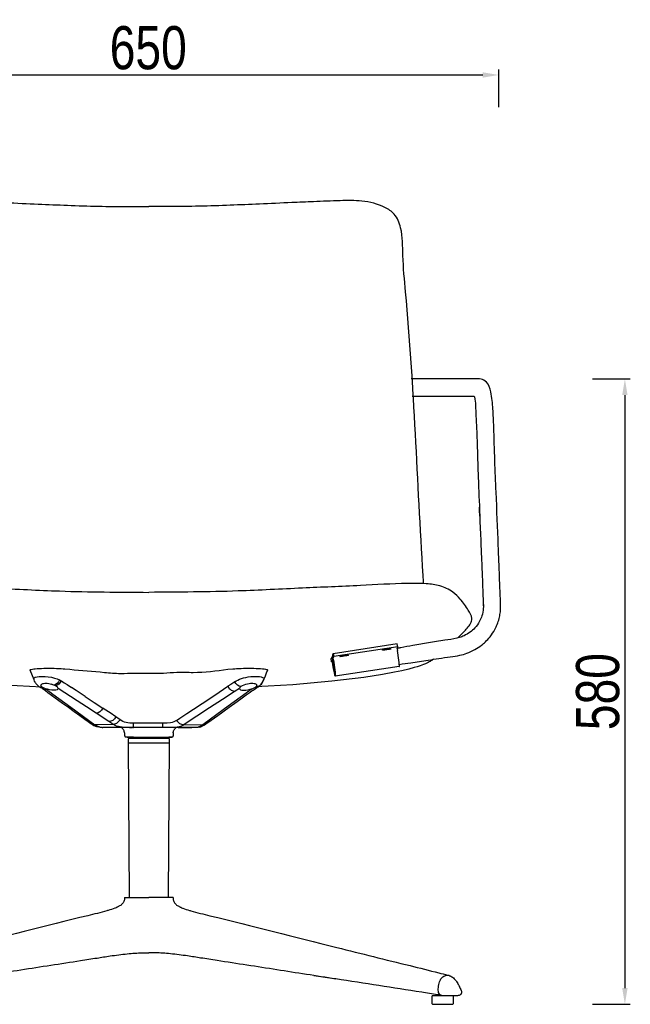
# Model space of a CAD drawing. Header units: millimetres. Extents: x 1566 to 3610, y -1182 to 913.
# Tile 3 of 5: x 1967 to 2533, y 0 to 913. Entities that reach past the tile are written whole.
import ezdxf

# ---------------------------------------------------------------- set-up
doc = ezdxf.new("R2010")
doc.units = ezdxf.units.MM
doc.layers.add('Make2D$可见线$曲线', color=7, linetype='Continuous', true_color=0x000000)
doc.styles.add('001', font='txt', dxfattribs={"width": 0.8})
doc.dimstyles.new('1-10', dxfattribs={"dimscale": 10, "dimtxt": 4, "dimasz": 1.5, "dimexe": 0.5, "dimexo": 0.5, "dimgap": 0.5, "dimtad": 1, "dimtoh": 1, "dimdec": 0, "dimrnd": 0.5, "dimdsep": 46, "dimtxsty": '001', "dimcen": 2.5, "dimclrd": 256, "dimclre": 256, "dimclrt": 1, "dimadec": 0, "dimazin": 0, "dimtfac": 1, "dimtdec": 0, "dimtmove": 1, "dimatfit": 3, "dimfxl": 3, "dimfxlon": 1, "dimarcsym": 0})

# ---------------------------------------------------------------- blocks, each defined once
blk = doc.blocks.new('*D4')
at = {"lineweight": -2, "transparency": 16777216}
for p, q in [((1761.54, 831.69), (1761.54, 866.69)), ((1776.54, 861.69), (2396.02, 861.69)), ((2411.02, 831.69), (2411.02, 866.69))]:
    blk.add_line(p, q, dxfattribs=at)
at = {"transparency": 16777216}
for points in [[(1776.54, 864.19), (1776.54, 859.19), (1761.54, 861.69)], [(2396.02, 864.19), (2396.02, 859.19), (2411.02, 861.69)]]:
    blk.add_solid(points, dxfattribs=at)
at = {"layer": 'Defpoints', "color": 0, "transparency": 16777216}
for p in [(2411.02, 861.69), (1761.54, 362.01), (2411.02, 361.07)]:
    blk.add_point(p, dxfattribs=at)
at = {"color": 1, "transparency": 16777216, "insert": (2086.28, 886.69), "char_height": 40, "attachment_point": 5, "style": '001'}
blk.add_mtext('650', dxfattribs=at)
blk = doc.blocks.new('*D7')
at = {"lineweight": -2, "transparency": 16777216}
for p, q in [((2497.72, 579.87), (2532.72, 579.87)), ((2527.72, 564.87), (2527.72, 15)), ((2497.72, 0), (2532.72, 0))]:
    blk.add_line(p, q, dxfattribs=at)
at = {"transparency": 16777216}
for points in [[(2525.22, 564.87), (2530.22, 564.87), (2527.72, 579.87)], [(2525.22, 15), (2530.22, 15), (2527.72, 0)]]:
    blk.add_solid(points, dxfattribs=at)
at = {"layer": 'Defpoints', "color": 0, "transparency": 16777216}
for p in [(2329.72, 579.87), (2358.94, 0), (2527.72, 0)]:
    blk.add_point(p, dxfattribs=at)
at = {"color": 1, "transparency": 16777216, "insert": (2502.72, 289.94), "char_height": 40, "attachment_point": 5, "rotation": 90, "style": '001'}
blk.add_mtext('580', dxfattribs=at)

msp = doc.modelspace()

# ---------------------------------------------------------------- linework, layer by layer
for p, q in [((2257.65, 325.38), (2316.89, 334.5)), ((2064.4, 98.95), (2086.83, 98.95)), ((2109.27, 98.95), (2086.83, 98.95))]:
    msp.add_line(p, q)
msp.add_lwpolyline([(2367.94, 8), (2349.94, 8, 0.414214), (2348.94, 7), (2348.94, 1, 0.414214), (2349.94, 0), (2367.94, 0, 0.414214), (2368.94, 1), (2368.94, 7, 0.414214)], format="xyb", close=True)
for points in [[(1832.37, 390.05), (1832.85, 397.59), (1849.02, 654.46), (1851.52, 700.23), (1853.65, 719.95), (1859.65, 732.68), (1868.12, 738.83), (1889.55, 744.74), (1909.53, 745.11), (1934.33, 744.14), (1954.36, 743.29), (1984.45, 742.01), (2011.47, 740.86), (2040, 739.97), (2068.28, 739.78), (2086.83, 739.78)], [(2341.29, 390.05), (2340.82, 397.59), (2324.65, 660.46), (2322.14, 694.23), (2320.01, 719.95), (2314.01, 732.68), (2305.54, 738.83), (2284.12, 744.74), (2264.14, 745.11), (2239.33, 744.14), (2219.31, 743.29), (2189.21, 742.01), (2162.19, 740.86), (2133.67, 739.97), (2105.39, 739.78), (2086.83, 739.78)], [(2318.72, 315.14), (2329.45, 316.75), (2345.39, 319.15), (2355.33, 320.65), (2366.03, 322.26), (2374.82, 323.66), (2381.48, 325.55), (2388.72, 328.84), (2394.78, 332.86), (2398.48, 336.04), (2402.84, 340.84), (2407.23, 347.51), (2409.46, 352.27), (2411.22, 357.65), (2412.21, 362.56), (2412.66, 368.37), (2412.31, 378.72), (2411.54, 397.84), (2411.13, 408.03), (2410.77, 417.18), (2410.46, 424.89), (2408.46, 474.87), (2407.28, 504.14), (2406.27, 535.38), (2405.48, 552.02), (2403.46, 567.75), (2399.45, 577), (2394.62, 579.71), (2388.48, 579.87), (2382.38, 579.87), (2375.8, 579.87), (2369.07, 579.87), (2355.46, 579.87), (2345.22, 579.87), (2329.72, 579.87)], [(2330.73, 563.87), (2381.76, 563.87), (2384.4, 563.87), (2387.18, 563.87), (2387.95, 563.78), (2388.29, 563.13), (2389.31, 555.43), (2389.52, 550.85), (2390.26, 535.48), (2390.93, 518.69), (2391.56, 497.04), (2392.42, 475.37), (2393.29, 453.64), (2393.07, 459.13), (2394.23, 430.23), (2395.32, 403), (2396.07, 384.34), (2396.51, 373.23), (2396.61, 367.09), (2395.31, 360.18), (2393.15, 355.11), (2388.81, 349.03), (2384.35, 345.03), (2378.81, 341.73), (2374.56, 340.1), (2372.07, 339.44), (2360.97, 337.55), (2345.72, 335.01), (2331.45, 332.56), (2320.27, 330.62), (2316.79, 329.98)], [(1801.1, 339.55), (1793.69, 346.99), (1788.03, 355.4), (1787.76, 357.79), (1790.95, 365.3), (1798.49, 375.8), (1805.21, 382.06), (1811.02, 385.61), (1817.2, 387.89), (1829.89, 389.87), (1842.7, 390.29), (1847.36, 390.23), (1890.95, 388.31), (1944.56, 385.9), (2004.1, 383.22), (2086.83, 381.96)], [(2372.57, 339.55), (2379.97, 346.99), (2385.64, 355.4), (2385.9, 357.79), (2382.71, 365.3), (2375.18, 375.8), (2368.45, 382.06), (2362.65, 385.61), (2356.46, 387.89), (2343.77, 389.87), (2330.96, 390.29), (2326.3, 390.23), (2282.71, 388.31), (2229.1, 385.9), (2169.56, 383.22), (2086.83, 381.96)], [(2013.65, 310.62), (2045.81, 307.79), (2060.71, 306.84), (2073.19, 307.15), (2100.48, 307.15), (2112.89, 307.94), (2127.86, 307.79), (2160.02, 310.62)], [(2064.22, 251.57), (2064.12, 252.78), (2063.55, 254.3), (2062.79, 255.3), (2061.46, 256.59)], [(2109.44, 251.57), (2109.54, 252.78), (2110.11, 254.3), (2110.88, 255.3), (2112.21, 256.59)], [(2064.4, 98.95), (2064.26, 97.66), (2064.18, 96.84), (2063.71, 95.42), (2063.1, 94.2), (2062.22, 93.11), (2061.64, 92.53), (2060.49, 91.64), (2059.07, 90.87), (2058.25, 90.44), (2057.32, 89.99), (2055.55, 89.21), (2055.33, 89.13), (2049.17, 87.03), (2047.94, 86.67), (2030.28, 82.15), (1912.75, 52.77), (1844.92, 35.83), (1818.27, 29.16), (1810.18, 27.14), (1808.08, 26.55), (1807.17, 26.09), (1805.56, 25.06), (1803.99, 23.67), (1801.84, 21.09), (1799.76, 17.62), (1798.01, 13.76), (1797.35, 12.06), (1797.23, 10.79), (1797.43, 9.96), (1798.1, 8.96), (1798.9, 8.41), (1799.94, 8.08), (1800.94, 8.01), (1801.5, 8)], [(2109.27, 98.95), (2109.4, 97.66), (2109.49, 96.84), (2109.95, 95.42), (2110.56, 94.2), (2111.45, 93.11), (2112.02, 92.53), (2113.18, 91.64), (2114.6, 90.87), (2115.41, 90.44), (2116.34, 89.99), (2118.12, 89.21), (2118.33, 89.13), (2124.5, 87.03), (2125.72, 86.67), (2143.38, 82.15), (2260.92, 52.77), (2328.74, 35.83), (2355.39, 29.16), (2363.48, 27.14), (2365.59, 26.55), (2366.49, 26.09), (2368.1, 25.06), (2369.68, 23.67), (2371.82, 21.09), (2373.9, 17.62), (2375.66, 13.76), (2376.32, 12.06), (2376.44, 10.79), (2376.24, 9.96), (2375.57, 8.96), (2374.77, 8.41), (2373.72, 8.08), (2372.72, 8.01), (2372.17, 8)], [(1816.86, 8.46), (1819.68, 8.9), (1834.15, 11.15), (1913.61, 23.5), (1968.31, 31.99), (2023.63, 40.57), (2038.86, 42.93), (2051.01, 44.82), (2066.83, 46.83), (2080.92, 47.7), (2086.83, 47.79)], [(2356.8, 8.46), (2353.98, 8.9), (2339.52, 11.15), (2260.06, 23.5), (2205.36, 31.99), (2150.03, 40.57), (2134.8, 42.93), (2122.66, 44.82), (2106.84, 46.83), (2092.75, 47.7), (2086.83, 47.79)], [(2372.17, 8), (2367.3, 8), (2361.84, 8), (2359.7, 8), (2356.8, 8.46), (2354.98, 11.92), (2355.18, 16.96), (2356.53, 22.02), (2358.46, 24.87), (2361.76, 26.91), (2362.98, 27.15), (2364.94, 26.77)]]:
    msp.add_spline(points, degree=3)
at = {"layer": 'Make2D$可见线$曲线', "color": 0, "lineweight": -3}
for points in [[(2396.69, 369.48), (2396.69, 370.06), (2396.67, 370.63)], [(2317.38, 331.34), (2258.11, 322.42)], [(2303.22, 328.44), (2303.22, 328.44), (2303.22, 328.44), (2303.22, 328.44), (2303.22, 328.44), (2303.22, 328.44), (2303.22, 328.45), (2303.22, 328.45), (2303.22, 328.45), (2303.22, 328.45), (2303.22, 328.45), (2303.22, 328.45), (2303.22, 328.46), (2303.22, 328.46), (2303.22, 328.46), (2303.23, 328.46), (2303.23, 328.46), (2303.23, 328.47), (2303.23, 328.47), (2303.23, 328.47), (2303.24, 328.47), (2303.24, 328.47), (2303.24, 328.48), (2303.24, 328.48), (2303.25, 328.48), (2303.25, 328.49), (2303.26, 328.49), (2303.27, 328.49), (2303.27, 328.5), (2303.28, 328.5), (2303.29, 328.51), (2303.31, 328.52), (2303.33, 328.53), (2303.36, 328.54), (2303.38, 328.55), (2303.41, 328.56), (2303.48, 328.59), (2303.55, 328.61), (2303.64, 328.64), (2303.84, 328.7), (2304.07, 328.76), (2304.34, 328.82), (2304.97, 328.96), (2305.67, 329.09), (2307.12, 329.34), (2308.58, 329.54), (2309.29, 329.62), (2309.93, 329.68), (2310.21, 329.7), (2310.45, 329.71), (2310.66, 329.72), (2310.75, 329.72), (2310.83, 329.72), (2310.9, 329.71), (2310.93, 329.71), (2310.96, 329.71), (2310.98, 329.71), (2311.01, 329.7), (2311.03, 329.7), (2311.04, 329.7), (2311.05, 329.7), (2311.06, 329.69), (2311.07, 329.69), (2311.07, 329.69), (2311.08, 329.69), (2311.08, 329.69), (2311.09, 329.68), (2311.09, 329.68), (2311.09, 329.68), (2311.1, 329.68), (2311.1, 329.68), (2311.1, 329.68), (2311.1, 329.68), (2311.1, 329.67), (2311.11, 329.67), (2311.11, 329.67), (2311.11, 329.67), (2311.11, 329.67), (2311.11, 329.67), (2311.12, 329.67), (2311.12, 329.66), (2311.12, 329.66), (2311.12, 329.66), (2311.12, 329.66), (2311.12, 329.66), (2311.12, 329.66), (2311.12, 329.66), (2311.12, 329.65), (2311.12, 329.65)], [(2311.12, 329.65), (2311.12, 329.65), (2311.12, 329.65), (2311.12, 329.65), (2311.12, 329.65), (2311.12, 329.64), (2311.12, 329.64), (2311.12, 329.64), (2311.12, 329.64), (2311.12, 329.64), (2311.12, 329.63), (2311.12, 329.63), (2311.12, 329.63), (2311.12, 329.63), (2311.11, 329.63), (2311.11, 329.62), (2311.11, 329.62), (2311.11, 329.62), (2311.11, 329.62), (2311.1, 329.62), (2311.1, 329.61), (2311.1, 329.61), (2311.1, 329.61), (2311.1, 329.61), (2311.09, 329.61), (2311.09, 329.6), (2311.08, 329.6), (2311.07, 329.59), (2311.06, 329.59), (2311.06, 329.58), (2311.05, 329.58), (2311.03, 329.57), (2311.01, 329.56), (2310.98, 329.55), (2310.96, 329.54), (2310.93, 329.52), (2310.86, 329.5), (2310.79, 329.47), (2310.7, 329.45), (2310.5, 329.39), (2310.27, 329.33), (2310, 329.26), (2309.37, 329.13), (2308.67, 328.99), (2307.21, 328.75), (2305.76, 328.54), (2305.04, 328.46), (2304.41, 328.4), (2304.13, 328.38), (2303.89, 328.37), (2303.68, 328.37), (2303.59, 328.37), (2303.51, 328.37), (2303.44, 328.37), (2303.41, 328.37), (2303.38, 328.38), (2303.35, 328.38), (2303.33, 328.38), (2303.31, 328.39), (2303.3, 328.39), (2303.29, 328.39), (2303.28, 328.39), (2303.27, 328.4), (2303.27, 328.4), (2303.26, 328.4), (2303.26, 328.4), (2303.25, 328.4), (2303.25, 328.4), (2303.25, 328.41), (2303.24, 328.41), (2303.24, 328.41), (2303.24, 328.41), (2303.24, 328.41), (2303.23, 328.41), (2303.23, 328.41), (2303.23, 328.42), (2303.23, 328.42), (2303.23, 328.42), (2303.22, 328.42), (2303.22, 328.42), (2303.22, 328.42), (2303.22, 328.42), (2303.22, 328.43), (2303.22, 328.43), (2303.22, 328.43), (2303.22, 328.43), (2303.22, 328.43), (2303.22, 328.43), (2303.22, 328.44)], [(2316.85, 330.04), (2316.85, 330.04), (2316.85, 330.04), (2316.85, 330.04), (2316.85, 330.04), (2316.85, 330.04), (2316.85, 330.04), (2316.85, 330.04), (2316.85, 330.03), (2316.84, 330.03), (2316.84, 330.03), (2316.84, 330.02), (2316.84, 330.01), (2316.84, 330), (2316.84, 329.99), (2316.84, 329.98), (2316.84, 329.96), (2316.84, 329.92), (2316.85, 329.85), (2316.86, 329.64), (2316.89, 329.35), (2316.98, 328.65), (2317.09, 327.91)], [(2316.85, 330.04), (2317.38, 331.34)], [(2317.38, 331.34), (2316.93, 334.29)], [(1823.23, 319.91), (1823.23, 319.91), (1824.07, 319.35), (1824.89, 318.83), (1825.73, 318.33), (1826.42, 317.93), (1827.24, 317.48), (1828.27, 316.94), (1829.4, 316.39), (1830.74, 315.79), (1832.37, 315.11), (1834.07, 314.45), (1835.45, 313.96), (1838.29, 313.02), (1841.23, 312.14), (1845.99, 310.86), (1852.45, 309.34), (1859.39, 307.89), (1870.28, 305.89), (1887.82, 303.16), (1917.25, 299.58), (1953.52, 296.32), (1987.71, 294.37)], [(2350.43, 319.91), (2350.43, 319.91), (2349.59, 319.35), (2348.77, 318.83), (2347.94, 318.33), (2347.24, 317.93), (2346.43, 317.48), (2345.4, 316.94), (2344.26, 316.39), (2342.92, 315.79), (2341.3, 315.11), (2339.6, 314.45), (2338.22, 313.96), (2335.38, 313.02), (2332.43, 312.14), (2327.68, 310.86), (2321.21, 309.34), (2314.27, 307.89), (2303.38, 305.89), (2285.84, 303.16), (2256.41, 299.58), (2220.14, 296.32), (2185.96, 294.37)], [(2256.19, 321.82), (2255.66, 320.53)], [(2256.11, 317.57), (2255.66, 320.53)], [(2256.19, 321.82), (2256.19, 321.82), (2256.19, 321.83), (2256.19, 321.83), (2256.19, 321.83), (2256.19, 321.83), (2256.19, 321.83), (2256.19, 321.83), (2256.19, 321.83), (2256.19, 321.83), (2256.19, 321.83), (2256.2, 321.83), (2256.2, 321.83), (2256.2, 321.83), (2256.2, 321.83), (2256.2, 321.83), (2256.2, 321.83), (2256.2, 321.83), (2256.2, 321.83), (2256.2, 321.84), (2256.2, 321.84), (2256.2, 321.84), (2256.2, 321.84), (2256.2, 321.84), (2256.2, 321.84), (2256.2, 321.84), (2256.2, 321.84), (2256.2, 321.84), (2256.2, 321.84), (2256.2, 321.84), (2256.2, 321.84), (2256.2, 321.84), (2256.2, 321.84), (2256.2, 321.84), (2256.2, 321.84), (2256.2, 321.84), (2256.2, 321.84), (2256.2, 321.84), (2256.2, 321.84), (2256.2, 321.84), (2256.2, 321.84), (2256.2, 321.84), (2256.2, 321.84), (2256.2, 321.84)], [(2257.27, 322), (2256.2, 321.84)], [(2256.2, 321.84), (2256.21, 321.84), (2256.21, 321.84), (2256.21, 321.84), (2256.21, 321.84), (2256.21, 321.84), (2256.21, 321.84), (2256.21, 321.84), (2256.21, 321.83), (2256.22, 321.83), (2256.22, 321.83), (2256.22, 321.83), (2256.22, 321.83), (2256.22, 321.83), (2256.22, 321.83), (2256.22, 321.82), (2256.23, 321.82), (2256.23, 321.82), (2256.23, 321.82), (2256.23, 321.82), (2256.23, 321.81), (2256.24, 321.81), (2256.24, 321.8), (2256.24, 321.79), (2256.25, 321.79), (2256.25, 321.78), (2256.25, 321.77), (2256.26, 321.75), (2256.27, 321.73), (2256.29, 321.67), (2256.31, 321.61), (2256.33, 321.53), (2256.38, 321.35), (2256.43, 321.12), (2256.55, 320.54), (2256.84, 319.01), (2257.11, 317.3)], [(2257.71, 318.75), (2257.45, 320.59), (2257.23, 322.36), (2257.15, 323.06), (2257.11, 323.59), (2257.1, 323.78), (2257.1, 323.86), (2257.1, 323.93), (2257.1, 323.96), (2257.11, 323.98), (2257.11, 324.01), (2257.11, 324.03), (2257.11, 324.04), (2257.11, 324.05), (2257.11, 324.05), (2257.11, 324.06), (2257.12, 324.07), (2257.12, 324.07), (2257.12, 324.07), (2257.12, 324.08), (2257.12, 324.08), (2257.12, 324.08), (2257.12, 324.08)], [(2257.12, 324.08), (2257.65, 325.38)], [(2257.81, 319), (2257.71, 319.73), (2257.62, 320.44), (2257.59, 320.72), (2257.57, 320.93), (2257.57, 321.01), (2257.57, 321.04), (2257.57, 321.07), (2257.57, 321.08), (2257.57, 321.09), (2257.57, 321.1), (2257.57, 321.11), (2257.57, 321.11), (2257.57, 321.11), (2257.57, 321.12), (2257.57, 321.12), (2257.57, 321.12), (2257.57, 321.12), (2257.57, 321.12), (2257.58, 321.12), (2257.58, 321.13), (2257.58, 321.13), (2257.58, 321.13)], [(2258.11, 322.42), (2257.58, 321.13)], [(2257.65, 325.38), (2258.11, 322.42)], [(2263.7, 322.49), (2263.7, 322.49), (2263.7, 322.49), (2263.7, 322.5), (2263.7, 322.5), (2263.7, 322.5), (2263.7, 322.5), (2263.7, 322.5), (2263.7, 322.5), (2263.7, 322.51), (2263.7, 322.51), (2263.71, 322.51), (2263.71, 322.51), (2263.71, 322.51), (2263.71, 322.52), (2263.71, 322.52), (2263.71, 322.52), (2263.71, 322.52), (2263.72, 322.52), (2263.72, 322.53), (2263.72, 322.53), (2263.72, 322.53), (2263.73, 322.53), (2263.73, 322.53), (2263.73, 322.54), (2263.74, 322.54), (2263.74, 322.55), (2263.75, 322.55), (2263.76, 322.55), (2263.77, 322.56), (2263.78, 322.56), (2263.8, 322.57), (2263.82, 322.58), (2263.84, 322.6), (2263.87, 322.61), (2263.9, 322.62), (2263.96, 322.64), (2264.04, 322.67), (2264.12, 322.69), (2264.32, 322.75), (2264.56, 322.81), (2264.83, 322.88), (2265.45, 323.01), (2266.16, 323.15), (2267.61, 323.4), (2269.07, 323.6), (2269.78, 323.68), (2270.42, 323.74), (2270.69, 323.76), (2270.94, 323.77), (2271.15, 323.78), (2271.23, 323.78), (2271.31, 323.77), (2271.38, 323.77), (2271.41, 323.77), (2271.44, 323.77), (2271.47, 323.76), (2271.49, 323.76), (2271.51, 323.76), (2271.52, 323.75), (2271.53, 323.75), (2271.54, 323.75), (2271.55, 323.75), (2271.56, 323.74), (2271.57, 323.74), (2271.57, 323.74), (2271.57, 323.74), (2271.57, 323.74), (2271.58, 323.74), (2271.58, 323.74), (2271.58, 323.73), (2271.59, 323.73), (2271.59, 323.73), (2271.59, 323.73), (2271.59, 323.73), (2271.59, 323.73), (2271.6, 323.73), (2271.6, 323.72), (2271.6, 323.72), (2271.6, 323.72), (2271.6, 323.72), (2271.6, 323.72), (2271.6, 323.72), (2271.61, 323.72), (2271.61, 323.71), (2271.61, 323.71), (2271.61, 323.71), (2271.61, 323.71), (2271.61, 323.71)], [(2271.61, 323.71), (2271.61, 323.71), (2271.61, 323.7), (2271.61, 323.7), (2271.61, 323.7), (2271.61, 323.7), (2271.61, 323.7), (2271.61, 323.7), (2271.61, 323.69), (2271.61, 323.69), (2271.6, 323.69), (2271.6, 323.69), (2271.6, 323.69), (2271.6, 323.68), (2271.6, 323.68), (2271.6, 323.68), (2271.6, 323.68), (2271.59, 323.68), (2271.59, 323.67), (2271.59, 323.67), (2271.59, 323.67), (2271.59, 323.67), (2271.58, 323.67), (2271.58, 323.66), (2271.58, 323.66), (2271.57, 323.66), (2271.56, 323.65), (2271.56, 323.65), (2271.55, 323.64), (2271.54, 323.64), (2271.53, 323.63), (2271.51, 323.62), (2271.49, 323.61), (2271.47, 323.6), (2271.44, 323.59), (2271.41, 323.58), (2271.35, 323.56), (2271.27, 323.53), (2271.19, 323.5), (2270.99, 323.45), (2270.75, 323.38), (2270.48, 323.32), (2269.86, 323.18), (2269.15, 323.05), (2267.7, 322.8), (2266.24, 322.6), (2265.53, 322.52), (2264.89, 322.46), (2264.61, 322.44), (2264.37, 322.43), (2264.16, 322.42), (2264.07, 322.42), (2264, 322.42), (2263.93, 322.43), (2263.89, 322.43), (2263.87, 322.43), (2263.84, 322.44), (2263.82, 322.44), (2263.79, 322.44), (2263.78, 322.44), (2263.78, 322.45), (2263.77, 322.45), (2263.76, 322.45), (2263.75, 322.45), (2263.74, 322.46), (2263.74, 322.46), (2263.74, 322.46), (2263.73, 322.46), (2263.73, 322.46), (2263.73, 322.46), (2263.73, 322.46), (2263.72, 322.47), (2263.72, 322.47), (2263.72, 322.47), (2263.72, 322.47), (2263.71, 322.47), (2263.71, 322.47), (2263.71, 322.47), (2263.71, 322.47), (2263.71, 322.48), (2263.71, 322.48), (2263.71, 322.48), (2263.7, 322.48), (2263.7, 322.48), (2263.7, 322.48), (2263.7, 322.49), (2263.7, 322.49), (2263.7, 322.49), (2263.7, 322.49)], [(2317.39, 325.94), (2317.09, 327.91)], [(2318.77, 313.1), (2318.78, 313.1), (2318.78, 313.11), (2318.78, 313.11), (2318.78, 313.11), (2318.78, 313.11), (2318.78, 313.11), (2318.79, 313.11), (2318.79, 313.11), (2318.79, 313.11), (2318.79, 313.11), (2318.79, 313.11), (2318.79, 313.12), (2318.79, 313.12), (2318.8, 313.12), (2318.8, 313.12), (2318.8, 313.12), (2318.8, 313.13), (2318.8, 313.13), (2318.8, 313.13), (2318.8, 313.13), (2318.81, 313.14), (2318.81, 313.14), (2318.81, 313.14), (2318.81, 313.14), (2318.81, 313.15), (2318.81, 313.16), (2318.82, 313.17), (2318.82, 313.17), (2318.82, 313.18), (2318.82, 313.19), (2318.83, 313.2), (2318.83, 313.21), (2318.83, 313.23), (2318.83, 313.25), (2318.84, 313.28), (2318.84, 313.31), (2318.85, 313.37), (2318.85, 313.43), (2318.85, 313.51), (2318.85, 313.68), (2318.85, 313.89), (2318.84, 314.13), (2318.81, 314.69), (2318.75, 315.36), (2318.6, 316.96), (2318.08, 321.13), (2317.39, 325.94)], [(1981.54, 298.6), (1980.98, 299.76), (1980.5, 300.97), (1976.9, 309.95), (1976.95, 310.16), (1977.31, 310.37), (1977.98, 310.56), (1978.94, 310.75), (1980.18, 310.93), (1981.67, 311.09), (1983.4, 311.24), (1985.32, 311.36), (1987.42, 311.46), (1989.64, 311.53), (1991.96, 311.58), (1994.33, 311.6), (1996.71, 311.59), (1999.06, 311.56), (2001.33, 311.5), (2003.5, 311.41), (2005.52, 311.3), (2007.36, 311.17), (2009.04, 311.02), (2013.65, 310.62)], [(2160.02, 310.62), (2164.64, 311.02), (2166.32, 311.17), (2168.15, 311.3), (2170.17, 311.41), (2172.34, 311.5), (2174.62, 311.56), (2176.97, 311.59), (2179.34, 311.6), (2181.71, 311.58), (2184.03, 311.53), (2186.25, 311.46), (2188.35, 311.36), (2190.28, 311.24), (2192, 311.09), (2193.5, 310.93), (2194.73, 310.75), (2195.7, 310.56), (2196.36, 310.37), (2196.72, 310.16), (2196.77, 309.95), (2195.6, 307.11), (2194.5, 304.33), (2193.38, 301.5), (2192.77, 299.96)], [(2256.64, 318.86), (2256.11, 317.57)], [(2256.91, 317.69), (2256.11, 317.57)], [(2256.64, 318.86), (2256.65, 318.87), (2256.65, 318.87), (2256.65, 318.87), (2256.65, 318.87), (2256.65, 318.87), (2256.65, 318.87), (2256.65, 318.87), (2256.65, 318.87), (2256.65, 318.87), (2256.65, 318.87), (2256.65, 318.87), (2256.65, 318.87), (2256.65, 318.87), (2256.65, 318.87), (2256.65, 318.87), (2256.65, 318.87), (2256.65, 318.87), (2256.65, 318.87), (2256.65, 318.87), (2256.65, 318.87), (2256.65, 318.87), (2256.65, 318.87), (2256.65, 318.87), (2256.65, 318.87), (2256.65, 318.87), (2256.65, 318.87), (2256.65, 318.87), (2256.65, 318.87), (2256.65, 318.87), (2256.65, 318.87), (2256.65, 318.87), (2256.65, 318.87), (2256.65, 318.87), (2256.65, 318.87), (2256.65, 318.87), (2256.65, 318.87), (2256.65, 318.87), (2256.65, 318.87), (2256.65, 318.87), (2256.65, 318.87), (2256.65, 318.87), (2256.65, 318.87), (2256.65, 318.87)], [(2256.66, 318.87), (2256.64, 318.86)], [(2256.65, 318.87), (2256.65, 318.87), (2256.65, 318.87), (2256.65, 318.87), (2256.65, 318.87), (2256.65, 318.87), (2256.65, 318.87), (2256.65, 318.87), (2256.65, 318.87), (2256.66, 318.87), (2256.66, 318.87), (2256.66, 318.87), (2256.66, 318.87), (2256.66, 318.87), (2256.66, 318.87), (2256.66, 318.87), (2256.66, 318.87), (2256.66, 318.86), (2256.66, 318.86), (2256.66, 318.86), (2256.66, 318.86), (2256.66, 318.86), (2256.66, 318.86), (2256.67, 318.85), (2256.67, 318.85), (2256.67, 318.85), (2256.67, 318.84), (2256.67, 318.84), (2256.68, 318.83), (2256.68, 318.8), (2256.69, 318.78), (2256.7, 318.75), (2256.72, 318.68), (2256.74, 318.58), (2256.79, 318.35), (2256.9, 317.74), (2257.01, 317.06)], [(2257.32, 315.08), (2257.01, 317.06)], [(2257.42, 315.33), (2257.11, 317.3)], [(2259.5, 304.19), (2259.5, 304.19), (2259.5, 304.19), (2259.49, 304.19), (2259.49, 304.19), (2259.49, 304.19), (2259.48, 304.19), (2259.48, 304.19), (2259.48, 304.19), (2259.47, 304.2), (2259.47, 304.2), (2259.47, 304.2), (2259.46, 304.21), (2259.46, 304.21), (2259.46, 304.22), (2259.45, 304.22), (2259.45, 304.22), (2259.45, 304.23), (2259.44, 304.24), (2259.44, 304.24), (2259.43, 304.25), (2259.43, 304.26), (2259.42, 304.28), (2259.41, 304.3), (2259.4, 304.31), (2259.39, 304.33), (2259.38, 304.36), (2259.36, 304.4), (2259.34, 304.46), (2259.3, 304.59), (2259.25, 304.74), (2259.2, 304.92), (2259.09, 305.36), (2258.96, 305.91), (2258.66, 307.3), (2257.99, 310.98), (2257.32, 315.08)], [(2259.06, 307.15), (2259.05, 307.15), (2259.05, 307.15), (2259.05, 307.15), (2259.05, 307.15), (2259.04, 307.16), (2259.04, 307.16), (2259.04, 307.16), (2259.04, 307.16), (2259.04, 307.16), (2259.03, 307.16), (2259.03, 307.17), (2259.03, 307.17), (2259.02, 307.17), (2259.02, 307.17), (2259.02, 307.18), (2259.02, 307.18), (2259.01, 307.19), (2259.01, 307.19), (2259.01, 307.2), (2259, 307.2), (2259, 307.21), (2258.99, 307.22), (2258.99, 307.23), (2258.98, 307.25), (2258.97, 307.26), (2258.97, 307.28), (2258.95, 307.32), (2258.94, 307.36), (2258.9, 307.45), (2258.87, 307.57), (2258.83, 307.7), (2258.74, 308.04), (2258.65, 308.45), (2258.43, 309.49), (2257.92, 312.25), (2257.42, 315.33)], [(2258.02, 316.78), (2257.71, 318.75)], [(2257.81, 319), (2258.12, 317.02)], [(2258.02, 316.78), (2258.54, 313.17), (2258.92, 310.05), (2259.04, 308.84), (2259.08, 308.34), (2259.1, 307.92), (2259.11, 307.74), (2259.11, 307.59), (2259.11, 307.46), (2259.11, 307.4), (2259.11, 307.35), (2259.11, 307.31), (2259.1, 307.28), (2259.1, 307.27), (2259.1, 307.25), (2259.1, 307.23), (2259.09, 307.23), (2259.09, 307.22), (2259.09, 307.21), (2259.09, 307.21), (2259.09, 307.2), (2259.09, 307.19), (2259.08, 307.19), (2259.08, 307.18), (2259.08, 307.18), (2259.08, 307.18), (2259.08, 307.18), (2259.08, 307.18), (2259.08, 307.17), (2259.08, 307.17), (2259.08, 307.17), (2259.07, 307.17), (2259.07, 307.17), (2259.07, 307.17), (2259.07, 307.16), (2259.07, 307.16), (2259.07, 307.16), (2259.07, 307.16), (2259.07, 307.16), (2259.07, 307.16), (2259.06, 307.16), (2259.06, 307.16), (2259.06, 307.16), (2259.06, 307.16), (2259.06, 307.16), (2259.06, 307.15), (2259.06, 307.15), (2259.06, 307.15)], [(2258.12, 317.02), (2258.81, 312.21), (2259.32, 308.04), (2259.48, 306.44), (2259.53, 305.77), (2259.57, 305.21), (2259.58, 304.97), (2259.58, 304.77), (2259.58, 304.59), (2259.58, 304.52), (2259.57, 304.45), (2259.57, 304.39), (2259.57, 304.36), (2259.56, 304.34), (2259.56, 304.31), (2259.56, 304.29), (2259.55, 304.28), (2259.55, 304.27), (2259.55, 304.26), (2259.55, 304.26), (2259.54, 304.25), (2259.54, 304.24), (2259.54, 304.23), (2259.54, 304.23), (2259.54, 304.22), (2259.54, 304.22), (2259.53, 304.22), (2259.53, 304.22), (2259.53, 304.21), (2259.53, 304.21), (2259.53, 304.21), (2259.53, 304.21), (2259.53, 304.2), (2259.52, 304.2), (2259.52, 304.2), (2259.52, 304.2), (2259.52, 304.2), (2259.52, 304.2), (2259.52, 304.19), (2259.52, 304.19), (2259.51, 304.19), (2259.51, 304.19), (2259.51, 304.19), (2259.51, 304.19), (2259.51, 304.19), (2259.51, 304.19), (2259.5, 304.19), (2259.5, 304.19)], [(2318.77, 313.1), (2259.5, 304.19)], [(1980.5, 300.97), (1980.28, 301.81), (1980.67, 302.56), (1981.68, 303.18), (1983.26, 303.66), (1985.37, 303.97), (1987.9, 304.08), (1990.73, 303.98), (1993.7, 303.69), (1996.66, 303.2), (1999.48, 302.55), (2002.01, 301.76), (2004.14, 300.87), (2003.09, 299.05), (2001.88, 297.46), (2000.48, 296.4), (1998.98, 295.91), (1997.26, 296.48)], [(2172.01, 294.55), (2170.39, 294.98), (2168.83, 295.94), (2167.51, 297.37), (2166.44, 299.01), (2167.82, 299.89), (2169.17, 300.68), (2170.7, 301.39), (2172.5, 302.05), (2174.52, 302.63), (2176.69, 303.14), (2178.96, 303.54), (2181.27, 303.84), (2183.54, 304.02), (2185.71, 304.08), (2187.7, 304.01), (2189.46, 303.83), (2190.93, 303.54), (2192.08, 303.15), (2192.88, 302.67), (2193.31, 302.11), (2193.38, 301.5)], [(2182.65, 292.63), (2183.84, 293.11), (2184.85, 293.61), (2185.67, 294.13), (2186.29, 294.65), (2187.7, 294.82), (2188.38, 295.03), (2188.98, 295.31), (2189.97, 295.99), (2190.78, 296.8), (2191.5, 297.75), (2192.18, 298.89), (2192.82, 300.19), (2193.38, 301.5)], [(1981.54, 298.6), (1981.8, 298.16), (1982.23, 297.49)], [(1982.5, 297.07), (1982.23, 297.49)], [(1983.36, 296.07), (1982.5, 297.07)], [(1983.36, 296.07), (1984.27, 295.3), (1985.29, 294.5)], [(1985.29, 294.5), (1985.62, 294.3), (1985.92, 294.12)], [(1988.27, 292.71), (1986.86, 293.56), (1986.51, 293.77), (1986.17, 293.97), (1985.92, 294.12)], [(1997.26, 296.48), (1995.38, 296.94), (1994.07, 297.16), (1992.78, 297.31), (1991.54, 297.37), (1990.38, 297.35), (1989.35, 297.25), (1988.48, 297.07), (1987.78, 296.82), (1987.27, 296.51), (1986.95, 296.13), (1986.84, 295.72)], [(1988.86, 292.36), (1990, 291.94), (1991.14, 291.76), (1992.23, 291.75), (1991.01, 292.64), (1989.28, 293.37), (1987.96, 294.16), (1987.13, 294.96), (1986.84, 295.72)], [(1988.86, 292.36), (1988.27, 292.71)], [(1988.27, 292.71), (1991, 290.86), (1993.25, 289.23), (2007, 279.29), (2012.34, 275.44), (2017.67, 271.58), (2023.01, 267.73), (2027.45, 264.51), (2030.56, 262.26), (2032.27, 261.03), (2033.17, 260.38), (2033.68, 260.01), (2034.61, 259.39)], [(2002.92, 292.81), (2002.66, 292.18), (2001.9, 291.68), (2000.65, 291.35), (1998.98, 291.22), (1997.04, 291.31), (1994.96, 291.59), (1992.9, 292.05), (1991.01, 292.64)], [(1997.26, 296.48), (1996.26, 296.78)], [(2002.92, 292.81), (2002.91, 292.96), (2002.68, 293.53), (2002.16, 294.14), (2001.38, 294.75), (2000.36, 295.33), (1998.98, 295.91), (1996.98, 296.55)], [(2004.14, 300.87), (2005.78, 299.94), (2004.71, 298.26), (2003.44, 296.79), (2001.95, 295.78), (2000.36, 295.33)], [(2054.21, 259.31), (2053.54, 259.73), (2049.79, 262.2), (2037.91, 270.03), (2029.17, 275.77), (2020.42, 281.5), (2002.91, 292.96)], [(2005.78, 299.94), (2005.86, 299.89), (2008.47, 298.22), (2011.04, 296.53), (2015.22, 293.77)], [(2027.72, 285.5), (2019.39, 291.01), (2015.22, 293.77)], [(2119.15, 259.13), (2117.37, 259.36), (2115.64, 260.18), (2113.97, 261.49), (2112.36, 263.08), (2115.61, 265.36), (2121.96, 269.61), (2128.21, 273.75), (2136.17, 279.03), (2144.13, 284.3), (2152.1, 289.57), (2160.08, 294.85)], [(2170.77, 292.96), (2166.76, 290.35), (2154.94, 282.6), (2143.11, 274.85), (2131.29, 267.09), (2119.46, 259.32)], [(2170.75, 292.81), (2171.01, 292.18), (2171.77, 291.68), (2173.02, 291.35), (2174.68, 291.22), (2176.63, 291.31), (2178.71, 291.59), (2180.76, 292.05), (2182.65, 292.63), (2179.87, 290.59), (2179.17, 290.09), (2178.47, 289.58), (2177.08, 288.56), (2171.51, 284.49), (2160.36, 276.36), (2138.06, 260.13)], [(2150.63, 267.7), (2161.27, 275.39), (2166.61, 279.24), (2171.95, 283.11), (2177.08, 286.82), (2180.65, 289.4), (2182.67, 290.86), (2183.36, 291.34), (2185.25, 292.6), (2186.96, 293.65), (2188.04, 294.29), (2189.02, 294.98), (2190.05, 295.81)], [(2166.44, 299.01), (2162.63, 296.53), (2160.08, 294.85), (2161.36, 292.95), (2162.13, 292.1), (2162.99, 291.4), (2163.92, 290.89), (2164.87, 290.57), (2166.76, 290.35)], [(2186.83, 295.72), (2186.73, 296.13), (2186.41, 296.51), (2185.9, 296.82), (2185.2, 297.07), (2184.32, 297.25), (2183.29, 297.35), (2182.14, 297.37), (2180.9, 297.31), (2179.6, 297.16), (2178.3, 296.94), (2176.4, 296.48), (2174.66, 295.9), (2173.18, 295.26), (2172.01, 294.55), (2171.14, 293.73), (2170.77, 292.96), (2170.75, 292.81)], [(2186.83, 295.72), (2186.7, 295.2), (2186.29, 294.65)], [(2191.26, 297.18), (2190.41, 296.18), (2190.05, 295.81)], [(2192.77, 299.96), (2191.26, 297.18)], [(1992.23, 291.75), (1993.62, 290.73), (1994.32, 290.21), (1995.02, 289.7), (1997.81, 287.66), (2003.4, 283.59), (2014.58, 275.44), (2036.94, 259.16), (2037.39, 258.85), (2035.49, 259.06), (2034.61, 259.39)], [(2027.72, 285.5), (2036.05, 279.99), (2044.37, 274.48)], [(2056.4, 266.49), (2050.89, 270.16), (2045.46, 273.75), (2044.37, 274.48), (2043.07, 272.62), (2041.51, 271.12), (2039.75, 270.23), (2037.91, 270.03)], [(2053.54, 259.73), (2055.38, 259.93), (2057.13, 260.77), (2058.79, 262.11), (2060.4, 263.72), (2058.06, 265.35), (2056.4, 266.49), (2054.95, 264.73), (2053.36, 263.29), (2051.64, 262.4), (2049.79, 262.2)], [(2140.59, 260.47), (2141.56, 261.18), (2150.63, 267.7)], [(2035.11, 259.05), (2034.61, 259.39)], [(2035.11, 259.05), (2035.86, 258.6), (2037.53, 257.78)], [(2064.03, 256.72), (2060.3, 257.18), (2058.59, 257.56), (2056.99, 258.04), (2055.52, 258.62), (2054.21, 259.31), (2036.94, 259.16)], [(2043.58, 256.59), (2042.26, 256.73), (2040.71, 257.15), (2039.06, 257.86), (2037.39, 258.85)], [(2040.59, 256.82), (2038.66, 257.39), (2037.53, 257.78)], [(2041.88, 256.7), (2040.59, 256.82)], [(2043.58, 256.59), (2041.93, 256.7), (2041.88, 256.7)], [(2043.58, 256.59), (2044.12, 256.59), (2044.12, 256.59)], [(2129.82, 256.59), (2105.68, 256.59), (2104.15, 256.59), (2102.62, 256.6), (2101.09, 256.6), (2100.52, 256.6), (2100.39, 256.6), (2099.78, 256.59), (2087.98, 256.6), (2080.51, 256.6), (2076.48, 256.6), (2074.32, 256.6), (2073.53, 256.6), (2073.04, 256.6), (2072.39, 256.59), (2071.67, 256.6), (2068.84, 256.6), (2071.66, 256.59), (2068.82, 256.59), (2067.99, 256.59), (2044.12, 256.59)], [(2072.39, 256.59), (2072.48, 256.74), (2072.57, 257.46), (2072.66, 258.78), (2072.74, 260.54), (2069.2, 260.71), (2067.48, 260.92), (2065.82, 261.23), (2064.25, 261.66), (2062.82, 262.23), (2060.4, 263.72)], [(2067.99, 256.59), (2065.91, 256.65), (2064.03, 256.72)], [(2099.78, 256.59), (2099.76, 256.74), (2099.71, 257.45), (2099.65, 258.78), (2099.64, 260.54), (2073.18, 260.54), (2072.74, 260.54)], [(2112.36, 263.08), (2111.21, 262.4), (2109.92, 261.83), (2108.5, 261.38), (2106.99, 261.05), (2103.79, 260.66), (2100.49, 260.54), (2099.64, 260.54)], [(2109.52, 256.72), (2106.46, 256.61), (2105.68, 256.59)], [(2109.52, 256.72), (2113.15, 257.14), (2116.4, 257.94), (2119.15, 259.13), (2119.46, 259.32), (2136.73, 259.17), (2134.95, 258.04), (2133.18, 257.23), (2131.51, 256.75), (2130.09, 256.59)], [(2114.05, 256.59), (2126.71, 256.59), (2126.71, 256.59)], [(2131.19, 256.62), (2130.09, 256.59), (2129.82, 256.59)], [(2132.55, 256.74), (2131.19, 256.62)], [(2133.76, 256.98), (2132.55, 256.74)], [(2140.59, 260.47), (2139.57, 259.74), (2139.36, 259.58), (2139.15, 259.44), (2137.72, 258.54), (2136.3, 257.85)], [(2140.82, 260.65), (2139.96, 260.34), (2138.06, 260.13), (2136.73, 259.17)], [(2064.22, 251.57), (2064.22, 248.81), (2065.23, 247.8)], [(2065.6, 247.8), (2065.23, 247.8)], [(2072.77, 247.8), (2070.87, 247.8), (2068.47, 247.8), (2066.69, 247.8), (2065.6, 247.8)], [(2066.69, 247.8), (2072.77, 247.8), (2073.12, 247.8), (2074.16, 247.8), (2075.84, 247.8), (2078.06, 247.8), (2080.73, 247.8), (2083.71, 247.8), (2086.84, 247.8), (2089.97, 247.8), (2092.94, 247.8), (2095.61, 247.8), (2097.84, 247.8), (2099.51, 247.8), (2100.55, 247.8), (2105.21, 247.8)], [(2068.33, 246.51), (2067.83, 246.01)], [(2105.33, 246.51), (2105.33, 246.51), (2068.33, 246.51), (2068.33, 246.51)], [(2072.83, 247.8), (2072.83, 246.51)], [(2100.83, 246.51), (2100.83, 247.8)], [(2105.21, 247.8), (2106.98, 247.8), (2108.08, 247.8), (2108.44, 247.8), (2108.08, 247.8), (2106.98, 247.8), (2105.21, 247.8)], [(2105.83, 246.01), (2105.33, 246.51)], [(2109.45, 251.57), (2109.45, 248.81), (2108.44, 247.8)], [(2067.83, 246.01), (2067.83, 242.51)], [(2067.83, 242.51), (2068.33, 242.01)], [(2067.83, 242.01), (2068.71, 98.95)], [(2105.83, 242.01), (2105.83, 242.01), (2067.83, 242.01), (2067.83, 242.01)], [(2104.95, 98.94), (2105.83, 242.01)], [(2105.33, 242.01), (2105.83, 242.51)], [(2105.83, 242.51), (2105.83, 246.01)], [(2239.68, 26.67), (2254.31, 24.4), (2260.06, 23.5)]]:
    msp.add_lwpolyline(points, dxfattribs=at)
msp.add_lwpolyline([(2136.3, 257.85), (2135.13, 257.44), (2133.76, 256.98), (2134.97, 257.38)], close=True, dxfattribs=at)

# ---------------------------------------------------------------- dimensions: what is measured, and where the dimension line sits
dim = msp.add_linear_dim(base=(2411.02, 861.69), p1=(1761.54, 362.01), p2=(2411.02, 361.07), dimstyle='1-10')
dim.commit()
dim.dimension.update_dxf_attribs({"geometry": '*D4', "text_midpoint": (2086.28, 886.69)})
dim = msp.add_linear_dim(base=(2527.72, 0), p1=(2329.72, 579.87), p2=(2358.94, 0), angle=90, dimstyle='1-10')
dim.commit()
dim.dimension.update_dxf_attribs({"geometry": '*D7', "text_midpoint": (2502.72, 289.94)})

doc.saveas('drawing.dxf')
